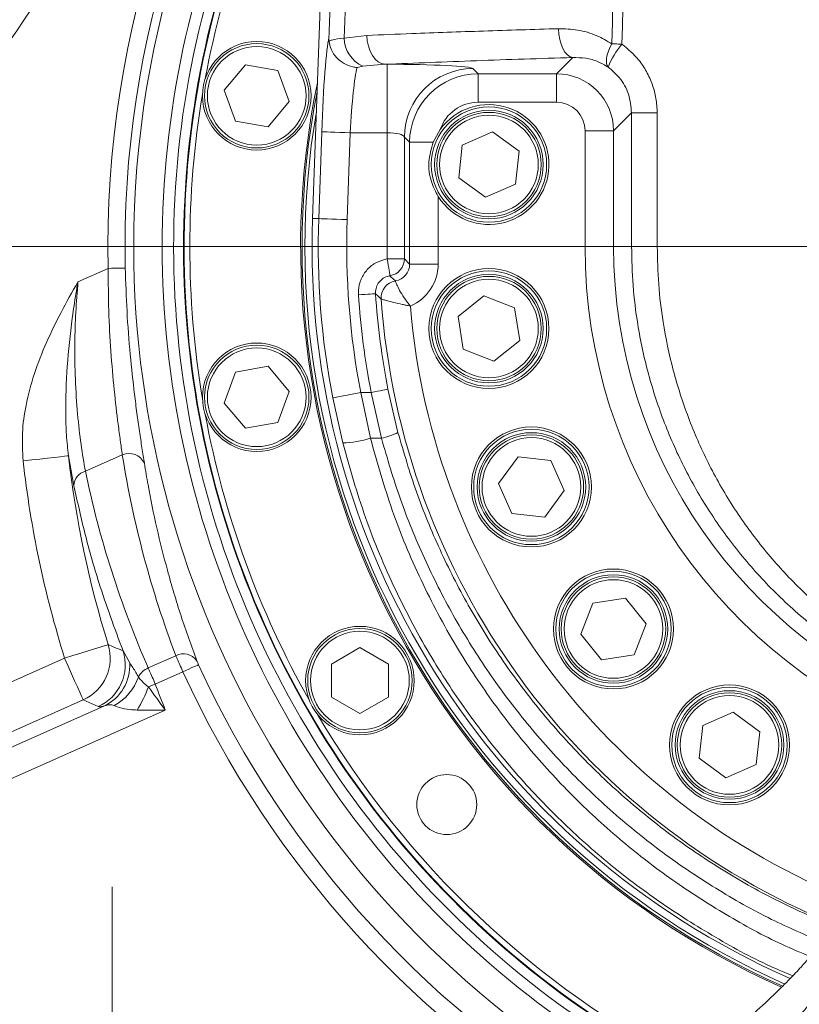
# Model space of a CAD drawing. Header units: millimetres. Extents: x 0 to 8410, y 0 to 5940.
# Tile 26 of 256: x 1250 to 1386, y 1745 to 1918. Entities that reach past the tile are written whole.
import ezdxf

# ---------------------------------------------------------------- set-up
doc = ezdxf.new("R2010")
doc.units = ezdxf.units.MM
doc.header["$LTSCALE"] = 10
doc.linetypes.add('CENTERX2', pattern=[20.32, 12.7, -2.54, 2.54, -2.54])
doc.styles.add('SLDTEXTSTYLE0', font='TXT', dxfattribs={"width": 0.605})
doc.dimstyles.new('SLDDIMSTYLE0', dxfattribs={"dimtxt": 50, "dimasz": 50, "dimexe": 0, "dimexo": 0.0625, "dimgap": 12.5, "dimtad": 1, "dimtoh": 1, "dimdec": 1, "dimrnd": 1e-09, "dimzin": 12, "dimdsep": 46, "dimtxsty": 'SLDTEXTSTYLE0', "dimsah": 1, "dimcen": 0.09, "dimadec": 0, "dimazin": 0, "dimtfac": 1, "dimtofl": 0, "dimtmove": 0, "dimatfit": 3, "dimfxl": 1, "dimfrac": 2, "dimtolj": 1, "dimtzin": 12, "dimarcsym": 0})

# ---------------------------------------------------------------- blocks, each defined once
blk = doc.blocks.new('*D2')
at = {"color": 7, "linetype": 'Continuous', "lineweight": 0}
for p, q in [((1441.19, 1878.04), (1441.19, 1213.4)), ((1266.19, 1248.39), (1266.19, 1213.4)), ((1441.19, 1228.4), (1266.19, 1228.4))]:
    blk.add_line(p, q, dxfattribs=at)
for points in [[(1266.19, 1228.4), (1316.19, 1220.9), (1316.19, 1235.9)], [(1441.19, 1228.4), (1391.19, 1235.9), (1391.19, 1220.9)]]:
    blk.add_solid(points, dxfattribs=at)
at = {"color": 7, "linetype": 'Continuous', "lineweight": 0, "insert": (1296.4, 1292.85), "char_height": 50, "attachment_point": 1, "style": 'SLDTEXTSTYLE0'}
blk.add_mtext('175', dxfattribs=at)
blk = doc.blocks.new('*D7')
at = {"color": 7, "linetype": 'Continuous', "lineweight": 0}
for p, q in [((1441.19, 2973.04), (715.54, 2973.04)), ((730.54, 2973.04), (730.54, 1878.04)), ((1441.19, 1878.04), (715.54, 1878.04))]:
    blk.add_line(p, q, dxfattribs=at)
for points in [[(730.54, 2973.04), (723.04, 2923.04), (738.04, 2923.04)], [(730.54, 1878.04), (738.04, 1928.04), (723.04, 1928.04)]]:
    blk.add_solid(points, dxfattribs=at)
at = {"color": 7, "linetype": 'Continuous', "lineweight": 0, "insert": (666.09, 2349.16), "char_height": 50, "attachment_point": 1, "rotation": 90, "style": 'SLDTEXTSTYLE0'}
blk.add_mtext('1095', dxfattribs=at)
blk = doc.blocks.new('*D8')
at = {"color": 7, "linetype": 'Continuous', "lineweight": 0}
for p, q in [((1441.19, 1878.04), (715.54, 1878.04)), ((730.54, 1878.04), (730.54, 1383.04)), ((1102.29, 1383.04), (715.54, 1383.04))]:
    blk.add_line(p, q, dxfattribs=at)
for points in [[(730.54, 1878.04), (723.04, 1828.04), (738.04, 1828.04)], [(730.54, 1383.04), (738.04, 1433.04), (723.04, 1433.04)]]:
    blk.add_solid(points, dxfattribs=at)
at = {"color": 7, "linetype": 'Continuous', "lineweight": 0, "insert": (666.09, 1573.26), "char_height": 50, "attachment_point": 1, "rotation": 90, "style": 'SLDTEXTSTYLE0'}
blk.add_mtext('495', dxfattribs=at)
blk = doc.blocks.new('*D9')
at = {"color": 7, "linetype": 'Continuous', "lineweight": 0}
for p, q in [((1441.19, 3305.04), (615.54, 3305.04)), ((630.54, 3305.04), (630.54, 1383.04)), ((1102.29, 1383.04), (615.54, 1383.04))]:
    blk.add_line(p, q, dxfattribs=at)
for points in [[(630.54, 3305.04), (623.04, 3255.04), (638.04, 3255.04)], [(630.54, 1383.04), (638.04, 1433.04), (623.04, 1433.04)]]:
    blk.add_solid(points, dxfattribs=at)
at = {"color": 7, "linetype": 'Continuous', "lineweight": 0, "insert": (566.09, 2267.66), "char_height": 50, "attachment_point": 1, "rotation": 90, "style": 'SLDTEXTSTYLE0'}
blk.add_mtext('1922', dxfattribs=at)

msp = doc.modelspace()

# ---------------------------------------------------------------- linework, layer by layer
at = {"color": 7, "linetype": 'Continuous', "lineweight": 0}
for p, q in [((1311.658643, 2178.044781), (1301.277347, 1882.96713)), ((1304.124329, 1914.614961), (1304.140799, 1914.047942)), ((1285.814216, 1905.441866), (1289.525352, 1909.86459)), ((1289.525352, 1909.86459), (1295.211144, 1908.86204)), ((1295.211144, 1908.86204), (1297.185797, 1903.436706)), ((1287.788872, 1900.016532), (1285.814216, 1905.441866)), ((1297.185797, 1903.436706), (1293.474661, 1899.013981)), ((1293.474661, 1899.013981), (1287.788872, 1900.016532)), ((1323.608894, 1898.535297), (1322.385765, 1896.30954)), ((1327.474918, 1895.815298), (1332.75884, 1898.142025)), ((1332.75884, 1898.142025), (1337.415773, 1894.729361)), ((1326.847926, 1890.075967), (1327.474918, 1895.815298)), ((1337.415773, 1894.729361), (1336.788785, 1888.98997)), ((1331.504855, 1886.663303), (1326.847926, 1890.075967)), ((1336.788785, 1888.98997), (1331.504855, 1886.663303)), ((1326.750334, 1865.777955), (1331.252027, 1869.392947)), ((1331.252027, 1869.392947), (1336.633537, 1867.301867)), ((1336.633537, 1867.301867), (1337.513368, 1861.595795)), ((1327.630162, 1860.071883), (1326.750334, 1865.777955)), ((1337.513368, 1861.595795), (1333.011676, 1857.980803)), ((1333.011676, 1857.980803), (1327.630162, 1860.071883)), ((1287.788872, 1856.073007), (1293.474661, 1857.075557)), ((1293.474661, 1857.075557), (1297.185797, 1852.652803)), ((1285.814216, 1850.647673), (1287.788872, 1856.073007)), ((1297.185797, 1852.652803), (1295.211144, 1847.227469)), ((1289.525352, 1846.224919), (1285.814216, 1850.647673)), ((1295.211144, 1847.227469), (1289.525352, 1846.224919)), ((1333.824683, 1836.576566), (1337.237347, 1841.233507)), ((1337.237347, 1841.233507), (1342.976708, 1840.606526)), ((1342.976708, 1840.606526), (1345.30339, 1835.322604)), ((1336.151365, 1831.292644), (1333.824683, 1836.576566)), ((1345.30339, 1835.322604), (1341.890726, 1830.665663)), ((1341.890726, 1830.665663), (1336.151365, 1831.292644)), ((1348.215844, 1810.201183), (1350.306932, 1815.582708)), ((1350.306932, 1815.582708), (1356.013004, 1816.462532)), ((1356.013004, 1816.462532), (1359.627988, 1811.960832)), ((1359.627988, 1811.960832), (1357.536908, 1806.579307)), ((1351.830836, 1805.699483), (1348.215844, 1810.201183)), ((1304.554924, 1804.931507), (1309.554923, 1807.818279)), ((1309.554923, 1807.818279), (1314.554926, 1804.931507)), ((1357.536908, 1806.579307), (1351.830836, 1805.699483)), ((1304.554924, 1799.158022), (1304.554924, 1804.931507)), ((1314.554926, 1804.931507), (1314.554926, 1799.158022)), ((1309.554923, 1796.27125), (1304.554924, 1799.158022)), ((1314.554926, 1799.158022), (1309.554923, 1796.27125)), ((1369.570095, 1794.188574), (1374.854024, 1796.515241)), ((1374.854024, 1796.515241), (1379.51095, 1793.102578)), ((1368.943106, 1788.449213), (1369.570095, 1794.188574)), ((1379.51095, 1793.102578), (1378.883961, 1787.363217)), ((1373.60004, 1785.036549), (1368.943106, 1788.449213)), ((1378.883961, 1787.363217), (1373.60004, 1785.036549))]:
    msp.add_line(p, q, dxfattribs=at)
at = {"color": 8, "linetype": 'Continuous', "lineweight": 0}
for p, q in [((1306.793827, 1914.528355), (1310.771968, 1915.015146)), ((1343.952816, 1908.293113), (1346.799295, 1911.139593)), ((1310.040176, 1909.606025), (1309.047133, 1909.37458)), ((1313.939001, 1909.950957), (1310.040176, 1909.606025)), ((1313.939001, 1909.950957), (1314.343892, 1909.950957)), ((1314.343892, 1897.967383), (1314.343892, 1909.950957)), ((1329.323333, 1909.205958), (1330.236208, 1908.293113)), ((1330.236208, 1908.293113), (1343.952816, 1908.293113)), ((1330.236208, 1908.293113), (1330.236208, 1903.299913)), ((1343.952816, 1908.293113), (1343.952816, 1903.299913)), ((1343.952816, 1903.299913), (1330.236208, 1903.299913)), ((1357.085343, 1901.453004), (1353.939112, 1898.306772)), ((1357.087638, 1878.044769), (1357.085343, 1901.453004)), ((1302.338559, 1882.929817), (1302.873783, 1898.142919)), ((1348.945964, 1878.044769), (1348.945964, 1898.306772)), ((1353.939112, 1898.306772), (1348.945964, 1898.306772)), ((1353.939112, 1898.306772), (1353.939112, 1878.044769)), ((1307.863843, 1897.967383), (1307.328623, 1882.754252)), ((1314.343892, 1897.967383), (1307.863843, 1897.967383)), ((1314.343892, 1875.891671), (1314.343892, 1897.967383)), ((1317.339782, 1897.222385), (1317.339782, 1875.891671)), ((1318.252656, 1896.30954), (1317.339782, 1897.222385)), ((1318.252656, 1874.978796), (1318.252656, 1896.30954)), ((1318.252656, 1896.30954), (1322.385765, 1896.30954)), ((1323.245805, 1886.809036), (1323.245805, 1874.978796)), ((1302.338559, 1882.929817), (1301.277347, 1882.96713)), ((1353.939112, 1878.044769), (1348.945964, 1878.044769)), ((1357.087638, 1878.044769), (1353.939112, 1878.044769)), ((1361.583236, 1878.044769), (1419.269193, 1878.044769)), ((1317.339782, 1875.891671), (1314.343892, 1875.891671)), ((1317.339782, 1875.891671), (1318.252656, 1874.978796)), ((1260.218779, 1871.869222), (1265.503734, 1874.222234)), ((1318.252656, 1874.978796), (1323.245805, 1874.978796)), ((1315.759737, 1872.023866), (1315.760635, 1872.023031)), ((1313.274316, 1868.856058), (1313.272007, 1868.856803)), ((1306.55951, 1843.655035), (1304.805547, 1851.533041)), ((1309.706949, 1852.485821), (1311.397325, 1844.49105)), ((1309.706949, 1852.485821), (1311.528776, 1852.485821)), ((1313.318264, 1844.49105), (1311.528776, 1852.485821)), ((1314.468104, 1853.065238), (1316.217381, 1845.486209)), ((1313.318264, 1844.49105), (1311.397325, 1844.49105)), ((1259.506491, 1836.149708), (1258.561634, 1841.397569)), ((1267.974206, 1841.555819), (1261.531229, 1838.687226)), ((1268.10195, 1807.246819), (1269.267418, 1805.143938)), ((1207.632478, 1783.59218), (1257.882674, 1805.964992)), ((1272.521963, 1804.262027), (1277.338538, 1806.406513)), ((1278.581711, 1803.583369), (1273.747381, 1801.430986)), ((1261.132108, 1798.666641), (1210.881911, 1776.293829)), ((1263.749785, 1797.490731), (1261.132108, 1798.666641)), ((1224.456798, 1779.631123), (1264.84564, 1797.613397)), ((1275.502876, 1796.892628), (1226.487692, 1775.069669))]:
    msp.add_line(p, q, dxfattribs=at)
at = {"color": 7, "linetype": 'CENTERX2', "lineweight": 0}
msp.add_line((1266.190786, 1248.38779), (1266.190786, 1765.919538), dxfattribs=at)
at = {"color": 8, "linetype": 'Continuous', "lineweight": 0, "flags": 128}
for points in [[(1346.799295, 1911.139593), (1346.322331, 1911.274657), (1345.862914, 1911.588416), (1345.437933, 1912.069306), (1345.063019, 1912.699625), (1344.751965, 1913.456187), (1344.516206, 1914.311216), (1344.364408, 1915.23324), (1344.302159, 1916.188345)], [(1313.939001, 1909.950957), (1313.331149, 1910.082564), (1312.745884, 1910.394773), (1312.204953, 1910.876081), (1311.728451, 1911.508546), (1311.334088, 1912.268624), (1311.036516, 1913.128123), (1310.846794, 1914.055154), (1310.771968, 1915.015146)], [(1353.642318, 1913.531289), (1353.312213, 1912.874088), (1353.044856, 1912.231252), (1352.846611, 1911.618158), (1352.722194, 1911.049292), (1352.674555, 1910.538241), (1352.704827, 1910.097108), (1352.812294, 1909.73644), (1352.994401, 1909.464762)], [(1353.642318, 1913.531289), (1353.850361, 1913.52652), (1354.062926, 1913.521633), (1354.279559, 1913.516626), (1354.499783, 1913.51156), (1354.723129, 1913.506434), (1354.949113, 1913.501248), (1355.177265, 1913.496003), (1355.40707, 1913.490758)], [(1361.575778, 1901.462302), (1360.706676, 1901.461944), (1359.880533, 1901.461229), (1359.123248, 1901.460335), (1358.458523, 1901.459143), (1357.907187, 1901.457772), (1357.486512, 1901.456282), (1357.209679, 1901.454672), (1357.085343, 1901.453004)], [(1361.575778, 1901.462302), (1361.578967, 1891.462371), (1361.583229, 1878.044769)], [(1307.863843, 1897.967383), (1306.921091, 1898.000524), (1306.012202, 1898.032531), (1305.169817, 1898.062155), (1304.424196, 1898.088381), (1303.802121, 1898.110256), (1303.325936, 1898.127064), (1303.01274, 1898.138032), (1302.873783, 1898.142919)], [(1307.328623, 1882.754252), (1306.385871, 1882.787422), (1305.476978, 1882.819399), (1304.634597, 1882.849023), (1303.888976, 1882.875249), (1303.266901, 1882.897154), (1302.790712, 1882.913903), (1302.477516, 1882.924929), (1302.338559, 1882.929817)], [(1314.81263, 1872.933939), (1314.799018, 1873.01983), (1314.769219, 1873.207852), (1314.724296, 1873.491332), (1314.665843, 1873.860166), (1314.595941, 1874.30124), (1314.517077, 1874.798879), (1314.432051, 1875.335381), (1314.343892, 1875.891671)], [(1268.498914, 1874.287412), (1268.415509, 1874.285594), (1268.227519, 1874.281511), (1267.941697, 1874.275282), (1267.56831, 1874.267176), (1267.120767, 1874.257431), (1266.615144, 1874.246434), (1266.069601, 1874.234542), (1265.503734, 1874.222234)], [(1314.81263, 1872.933939), (1314.983867, 1872.769073), (1315.759737, 1872.023866)], [(1312.294137, 1869.782254), (1312.21088, 1869.77692), (1312.023233, 1869.76488), (1311.737928, 1869.746611), (1311.365217, 1869.722709), (1310.918484, 1869.694069), (1310.413778, 1869.661704), (1309.869226, 1869.626805), (1309.304383, 1869.590596)], [(1309.706949, 1852.485821), (1308.780949, 1852.305815), (1307.888206, 1852.132276), (1307.060789, 1851.971433), (1306.328416, 1851.829067), (1305.717394, 1851.710305), (1305.249665, 1851.619378), (1304.942034, 1851.559594), (1304.805547, 1851.533041)], [(1314.468104, 1853.065238), (1314.386252, 1853.049085), (1314.201768, 1853.012726), (1313.921276, 1852.957443), (1313.554853, 1852.885202), (1313.115656, 1852.798626), (1312.619459, 1852.700815), (1312.08409, 1852.595285), (1311.528776, 1852.485821)], [(1258.561634, 1841.397569), (1258.340562, 1841.372714), (1257.842279, 1841.316655), (1257.084684, 1841.231451), (1256.094988, 1841.120139), (1254.908739, 1840.986714), (1253.568543, 1840.835944), (1252.122538, 1840.673313), (1250.622661, 1840.504602)], [(1265.50933, 1808.343813), (1265.296955, 1808.277592), (1264.818275, 1808.128283), (1264.090484, 1807.901278), (1263.139722, 1807.604715), (1262.00014, 1807.249263), (1260.712667, 1806.847707), (1259.323547, 1806.414411), (1257.882674, 1805.964992)], [(1261.132108, 1798.666641), (1261.041623, 1798.869893), (1260.837675, 1799.327955), (1260.527591, 1800.024405), (1260.122506, 1800.93424), (1259.636973, 1802.024767), (1259.088429, 1803.256825), (1258.496576, 1804.586157), (1257.882674, 1805.964992)], [(1278.581711, 1803.583369), (1279.096324, 1803.819016), (1279.592452, 1804.046199), (1280.052278, 1804.256752), (1280.459284, 1804.443136), (1280.798851, 1804.598615), (1281.058784, 1804.717645), (1281.229747, 1804.795936), (1281.305598, 1804.830685)], [(1273.747381, 1801.430986), (1273.591168, 1801.37308), (1273.435437, 1801.315353), (1273.28067, 1801.257983), (1273.127342, 1801.20115), (1272.975929, 1801.145032), (1272.826896, 1801.089809), (1272.680704, 1801.035628), (1272.537804, 1800.982639)]]:
    msp.add_lwpolyline(points, dxfattribs=at)
at = {"color": 7, "linetype": 'Continuous', "lineweight": 0}
for centre, radius in [((1291.500007, 1904.439288), 9.5), ((1291.500007, 1904.439288), 9.135), ((1332.131851, 1892.402646), 9.5), ((1332.131851, 1892.402646), 9.135), ((1332.131851, 1863.686883), 10.5), ((1332.131851, 1863.686883), 9.5), ((1332.131851, 1863.686883), 9.135), ((1291.500007, 1851.650242), 9.5), ((1291.500007, 1851.650242), 9.135), ((1339.564037, 1835.949587), 10.5), ((1339.564037, 1835.949587), 9.5), ((1339.564037, 1835.949587), 9.135), ((1353.921918, 1811.081007), 10.5), ((1353.921918, 1811.081007), 9.5), ((1353.921918, 1811.081007), 9.135), ((1309.554924, 1802.044765), 9.5), ((1309.554924, 1802.044765), 9.135), ((1374.227029, 1790.775897), 10.5), ((1374.227029, 1790.775897), 9.5), ((1374.227029, 1790.775897), 9.135), ((1324.75203, 1780.341048), 5.25)]:
    msp.add_circle(centre, radius, dxfattribs=at)
at = {"color": 8, "linetype": 'Continuous', "lineweight": 0}
for centre, radius in [((1291.500007, 1904.439288), 8.635), ((1332.131851, 1892.402646), 10.1), ((1332.131851, 1892.402646), 8.635), ((1332.131851, 1863.686883), 10.1), ((1332.131851, 1863.686883), 8.635), ((1291.500007, 1851.650242), 8.635), ((1339.564037, 1835.949587), 10.1), ((1339.564037, 1835.949587), 8.635), ((1353.921918, 1811.081007), 10.1), ((1353.921918, 1811.081007), 8.635), ((1309.554924, 1802.044765), 8.635), ((1374.227029, 1790.775897), 10.1), ((1374.227029, 1790.775897), 8.635)]:
    msp.add_circle(centre, radius, dxfattribs=at)
for centre, radius, start, end in [((2320.268798, 1188.096869), 1297.659625, 141.873262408, 148.154174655), ((1441.190786, 1878.044765), 175.728631, 140.79957814, 181.2464198), ((2320.268798, 1188.096869), 1294.663737, 141.873262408, 148.154174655), ((1441.190786, 1878.044765), 172.732742, 142.1299508, 181.2464198), ((1441.190786, 1878.044765), 171.217178, 142.83779709, 180), ((1441.190786, 1878.044765), 166.22403, 145.36215793, 241.92863538), ((1312.413002, 1914.70261), 5.621876, 181.77622039, 245.03464154), ((1367.367749, 1903.587128), 15.528674, 140.37471039, 157.75907682), ((1329.361547, 1897.184193), 12.021827, 90.1821312, 179.81797567), ((1441.190786, 1878.044765), 138.93813, 177.98507557, 191.00044803), ((1441.190786, 1878.044765), 133.944983, 177.98507557, 191.00044803), ((1441.190786, 1878.044765), 171.217178, 180, 241.17368397), ((1441.190786, 1878.044765), 92.244823, 180, 249.60055515), ((1441.190786, 1878.044765), 87.251675, 180, 249.41422523), ((1314.333899, 1875.901471), 3.005898, 279.16417554, 359.81320409), ((1316.271127, 1869.06158), 3.006104, 99.7946447, 183.90603584), ((1316.274478, 1869.060162), 3.007096, 99.83880588, 183.8919026), ((1441.190786, 1878.044765), 132.157088, 183.66774658, 191.15116287), ((1441.190786, 1878.044765), 129.1612, 183.66774658, 191.15116287), ((1441.190786, 1878.044765), 128.248325, 184.10830365, 247.85789571), ((1441.190786, 1878.044765), 123.255177, 184.85034439, 248.39392067), ((1311.105353, 1855.658209), 11.384305, 281.20865596, 296.68221829), ((1305.940455, 1861.652996), 18.008604, 271.96996087, 287.63875723), ((1435.168902, 1861.26228), 177.720943, 186.41762809, 197.32320425), ((1269.164165, 1838.859931), 2.946832, 24.8292886, 113.81657305), ((1435.168902, 1861.26228), 185.709979, 186.41762809, 197.32320425), ((1262.160042, 1836.108934), 2.653864, 103.70615867, 179.11968869), ((1257.85217, 1805.978786), 8.014078, 294.15911006, 17.16407609), ((1260.469569, 1804.802815), 8.014137, 294.16109963, 17.75585284), ((1278.682052, 1803.912448), 2.832912, 34.78294014, 118.31065051), ((1261.454656, 1804.667971), 7.827246, 295.67260598, 3.48624508), ((1273.859974, 1801.086743), 3.445679, 112.8497414, 152.60861434), ((1441.190786, 1878.044765), 178.846894, 204.60383144, 240.0554741), ((1441.190786, 1878.044765), 175.851005, 204.60383144, 240.47107123), ((1262.227458, 1805.678905), 9.08518, 298.36149082, 340.67234262), ((1249.112585, 1809.530726), 24.936132, 329.52750816, 339.95249118), ((1435.168902, 1861.26228), 172.153106, 200.33735296, 201.956919)]:
    msp.add_arc(centre, radius, start, end, dxfattribs=at)
at = {"color": 7, "linetype": 'Continuous', "lineweight": 0}
for centre, radius, start, end in [((1441.190786, 1878.044765), 164.232051, 146.46448795, 242.27166827), ((1441.190786, 1878.044765), 162.5, 147.47483816, 242.56299539), ((1441.190786, 1878.044765), 162.4, 147.53476154, 242.57379612), ((1441.190786, 1878.044765), 161.4, 150.50289969, 169.49710031), ((1441.190786, 1878.044765), 142, 168.35744288, 245.96344109), ((1441.190786, 1878.044765), 141.75, 168.97262407, 245.99959955), ((1441.190786, 1878.044765), 161.4, 170.50289969, 189.49710031), ((1441.190786, 1878.044765), 141.25, 170.3569259, 246.08409529), ((1332.131851, 1892.402646), 10.5, 212.18955671, 144.26336985), ((1441.190786, 1878.044765), 140, 177.98507557, 246.27302883), ((1441.190786, 1878.044765), 161.4, 190.50289969, 209.49710031), ((1441.190786, 1878.044765), 161.4, 210.50289969, 242.73956026)]:
    msp.add_arc(centre, radius, start, end, dxfattribs=at)
at = {"color": 8, "linetype": 'Continuous', "lineweight": 0}
for centre, major_axis, ratio, start_param, end_param in [((1303.765266, 1898.142942), (0.599733, 16.999971), 0.0523751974, 0.2517229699, 1.5726440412), ((1308.755327, 1897.967384), (0.601393, 11.999917), 0.0741051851, 0.3193484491, 1.5745101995), ((1314.343892, 1909.164822), (15, 0), 0.0524077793, 0.0523598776, 1.5707963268), ((1330.25541, 1896.290335), (8.489187, -8.489187), 0.9995399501, 2.3575640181, 3.9256212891), ((1343.939101, 1898.29308), (7.071094, 7.071094), 0.9999962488, 5.4991566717, 7.0672139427), ((1330.25541, 1896.290335), (4.963324, -4.963324), 0.9972646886, 2.3575640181, 3.6023493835), ((1343.939101, 1898.29308), (3.545231, 3.545231), 0.9972646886, 5.4991566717, 7.0672139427), ((1314.343892, 1897.181268), (3, 0), 0.2620388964, 0.0523598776, 1.5707963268), ((1315.234824, 1875.000726), (2.146507, -2.146507), 0.9882662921, 5.667012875, 7.0672139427), ((1315.234824, 1875.000726), (5.67237, -5.67237), 0.9972646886, 5.8994750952, 7.0672139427), ((1444.88426, 1869.749086), (-73.001302, 163.963609), 0.9979828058, 1.3104560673, 1.5134848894), ((1429.783525, 1873.358037), (-70.006989, 157.238271), 0.9979828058, 1.3555589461, 1.5659061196)]:
    msp.add_ellipse(centre, major_axis=major_axis, ratio=ratio, start_param=start_param, end_param=end_param, dxfattribs=at)
for points, knots in [([(1343.352768, 2893.044874), (1343.111452, 2886.38293), (1341.904864, 2853.073122), (1340.208783, 2806.438414), (1338.293169, 2753.133994), (1336.865964, 2713.153583), (1335.419325, 2673.17616), (1333.037035, 2610.151455), (1327.496898, 2466.989894), (1321.760948, 2318.438088), (1316.758659, 2187.506419), (1314.676267, 2131.370289), (1312.621879, 2075.220041), (1310.586368, 2019.062379), (1308.645665, 1965.497703), (1307.379716, 1930.654164), (1306.793827, 1914.528355)], [0, 0, 0, 0, 0.0204112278, 0.1020564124, 0.1428858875, 0.1837195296, 0.2245443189, 0.2653619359, 0.3769563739, 0.6638517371, 0.721191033, 0.7785340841, 0.8358858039, 0.8932416, 0.9505915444, 1, 1, 1, 1]), ([(1353.642318, 1913.531289), (1355.494205, 1994.406041), (1357.686368, 2090.141176), (1360.210405, 2200.739412), (1361.220205, 2245.303613), (1362.227647, 2289.852707), (1363.230969, 2334.394589), (1364.911619, 2408.170989), (1367.097755, 2511.208718), (1369.304921, 2605.614553), (1370.688627, 2662.268537), (1371.095771, 2681.106428), (1371.376991, 2693.66464), (1371.517602, 2699.943826)], [0, 0, 0, 0, 0.3083766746, 0.3650395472, 0.4217074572, 0.478387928, 0.5350732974, 0.5917508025, 0.7599649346, 0.9281787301, 0.9521149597, 0.9760571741, 1, 1, 1, 1]), ([(1373.313028, 2693.329618), (1373.189323, 2687.777556), (1372.941915, 2676.673556), (1372.583854, 2660.016904), (1371.222434, 2604.819118), (1368.985277, 2511.1402), (1366.694581, 2405.340859), (1364.848443, 2326.022612), (1363.630824, 2273.160176), (1362.411682, 2220.287928), (1361.196556, 2167.402547), (1358.860487, 2065.131675), (1356.933, 1980.494957), (1355.40707, 1913.490758)], [0, 0, 0, 0, 0.02134901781, 0.04269755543, 0.06404119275, 0.23367261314, 0.40330442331, 0.47111657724, 0.53893499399, 0.60674912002, 0.67455388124, 0.74235464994, 1, 1, 1, 1]), ([(1310.771968, 1915.015146), (1313.377492, 1915.120656), (1319.986642, 1915.388289), (1331.095991, 1915.786933), (1339.894551, 1916.054372), (1344.302159, 1916.188345)], [0, 0, 0, 0, 0.24515743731, 0.62186431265, 1, 1, 1, 1]), ([(1344.302159, 1916.188345), (1345.415862, 1916.153621), (1347.683308, 1916.082925), (1350.875921, 1915.16251), (1352.779638, 1914.039973), (1353.642318, 1913.531289)], [0, 0, 0, 0, 0.3454923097, 0.7034059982, 1, 1, 1, 1]), ([(1304.140799, 1914.047942), (1304.301764, 1914.102933), (1304.94667, 1914.323256), (1306.001944, 1914.440428), (1306.793827, 1914.528355)], [0, 0, 0, 0, 0.249595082, 1, 1, 1, 1]), ([(1355.40707, 1913.490758), (1356.438881, 1912.620165), (1358.100332, 1911.218311), (1359.768287, 1908.684641), (1360.793176, 1906.414484), (1361.450737, 1903.973716), (1361.533698, 1902.307467), (1361.575778, 1901.462302)], [0, 0, 0, 0, 0.28779938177, 0.46342268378, 0.6441607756, 0.81950911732, 1, 1, 1, 1]), ([(1346.799295, 1911.139593), (1343.941607, 1911.05097), (1338.226234, 1910.873725), (1329.909605, 1910.584156), (1321.773514, 1910.278773), (1316.550505, 1910.060229), (1313.939001, 1909.950957)], [0, 0, 0, 0, 0.2491689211, 0.4983376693, 0.7491688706, 1, 1, 1, 1]), ([(1352.994401, 1909.464762), (1352.420088, 1909.796416), (1351.154211, 1910.527434), (1349.043192, 1911.104063), (1347.55487, 1911.127629), (1346.799295, 1911.139593)], [0, 0, 0, 0, 0.290205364, 0.6396591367, 1, 1, 1, 1]), ([(1357.085343, 1901.453004), (1356.976085, 1902.561366), (1356.757536, 1904.77842), (1355.192153, 1907.591086), (1353.674417, 1908.885019), (1352.994401, 1909.464762)], [0, 0, 0, 0, 0.3555831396, 0.7112712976, 1, 1, 1, 1]), ([(1361.583236, 1878.044769), (1361.000534, 1878.044769), (1359.83513, 1878.044769), (1358.394272, 1878.044769), (1357.363539, 1878.044769), (1357.179605, 1878.044769), (1357.087638, 1878.044769)], [0, 0, 0, 0, 0.2500002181, 0.4999999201, 0.7500006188, 1, 1, 1, 1]), ([(1411.245886, 1798.819468), (1409.595248, 1799.434342), (1404.919269, 1801.176179), (1397.737041, 1805.160566), (1389.791653, 1810.592029), (1382.668516, 1816.812224), (1376.396753, 1823.658737), (1370.97881, 1831.013938), (1366.399643, 1838.852737), (1362.716069, 1847.093528), (1359.916246, 1855.619677), (1358.177619, 1863.711957), (1357.246368, 1871.212944), (1357.140548, 1875.767497), (1357.087638, 1878.044769)], [0, 0, 0, 0, 0.0516295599, 0.1462578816, 0.2412076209, 0.3358609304, 0.4256252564, 0.5156417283, 0.6053939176, 0.6926919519, 0.7802403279, 0.8675192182, 0.9337597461, 1, 1, 1, 1]), ([(1361.583236, 1878.044769), (1361.633223, 1875.838787), (1361.733198, 1871.426807), (1362.613237, 1864.163284), (1364.255144, 1856.327481), (1366.900965, 1848.06789), (1370.382238, 1840.087637), (1374.709446, 1832.495662), (1379.831868, 1825.368509), (1385.762332, 1818.737652), (1392.497207, 1812.708337), (1400.021105, 1807.451908), (1406.44861, 1803.760594), (1410.49461, 1802.203518), (1411.664102, 1801.753447)], [0, 0, 0, 0, 0.06753287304, 0.13506622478, 0.2239257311, 0.31305192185, 0.40192830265, 0.49291558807, 0.58416408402, 0.67515782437, 0.77044457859, 0.86602740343, 0.96127535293, 1, 1, 1, 1]), ([(1309.304383, 1869.590596), (1309.298021, 1869.847948), (1309.275094, 1870.775387), (1309.666973, 1872.365611), (1310.768245, 1874.078766), (1312.378899, 1875.379408), (1313.688905, 1875.72092), (1314.343892, 1875.891671)], [0, 0, 0, 0, 0.0875552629, 0.3155290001, 0.5435027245, 0.7717571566, 1, 1, 1, 1]), ([(1267.974206, 1841.555819), (1267.856861, 1842.391134), (1267.621132, 1844.06916), (1267.132951, 1847.763682), (1266.532148, 1852.886832), (1265.94768, 1859.613115), (1265.552646, 1866.819739), (1265.520189, 1871.731871), (1265.503734, 1874.222234)], [0, 0, 0, 0, 0.1018019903, 0.2045054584, 0.4000429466, 0.6019313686, 0.7981863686, 1, 1, 1, 1]), ([(1268.498914, 1874.287412), (1268.580635, 1871.752715), (1268.746418, 1866.610705), (1269.327742, 1859.138452), (1269.965347, 1853.227438), (1270.53075, 1848.843593), (1270.974425, 1845.694181), (1271.420439, 1842.736475), (1271.698806, 1840.979631), (1271.838601, 1840.097353)], [0, 0, 0, 0, 0.1949966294, 0.3955796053, 0.5913936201, 0.6925974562, 0.7938005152, 0.8964477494, 1, 1, 1, 1]), ([(1314.81263, 1872.933939), (1314.486483, 1872.850115), (1313.834105, 1872.682445), (1313.030333, 1872.038666), (1312.48026, 1871.189641), (1312.278951, 1870.391376), (1312.290683, 1869.920781), (1312.294137, 1869.782254)], [0, 0, 0, 0, 0.2269603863, 0.4539780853, 0.6798798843, 0.9057680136, 1, 1, 1, 1]), ([(1250.622661, 1840.504602), (1250.530284, 1842.132055), (1250.345365, 1845.389887), (1251.097704, 1850.553067), (1252.526192, 1855.878739), (1254.658746, 1861.301297), (1257.248253, 1866.615602), (1259.187724, 1870.093065), (1260.21179, 1871.857182), (1260.218779, 1871.869222)], [0, 0, 0, 0, 0.1463610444, 0.2929851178, 0.4670400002, 0.6418088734, 0.8164272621, 0.9987471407, 1, 1, 1, 1]), ([(1260.218779, 1871.869222), (1260.216112, 1871.854201), (1260.204746, 1871.790192), (1260.131774, 1871.377355), (1259.767266, 1869.268512), (1259.025753, 1864.373195), (1258.251927, 1857.027214), (1258.020244, 1850.233494), (1258.148862, 1845.058574), (1258.424055, 1842.617796), (1258.561634, 1841.397569)], [0, 0, 0, 0, 0.0014377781, 0.0061271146, 0.0395124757, 0.2031471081, 0.4729448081, 0.7427172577, 0.8713756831, 1, 1, 1, 1]), ([(1260.218779, 1871.869222), (1260.076463, 1870.077924), (1259.789884, 1866.470838), (1259.627545, 1860.724247), (1259.713493, 1854.695768), (1260.107623, 1848.717184), (1260.735898, 1843.202598), (1261.263507, 1840.207173), (1261.531229, 1838.687226)], [0, 0, 0, 0, 0.1436946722, 0.2893540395, 0.4649988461, 0.6452418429, 0.8199876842, 1, 1, 1, 1]), ([(1315.760635, 1872.023031), (1315.783649, 1871.958781), (1315.828313, 1871.834092), (1316.103216, 1871.159064), (1316.625174, 1870.113977), (1317.437245, 1868.832721), (1318.075416, 1867.994268), (1318.373933, 1867.626871), (1318.376992, 1867.623106)], [0, 0, 0, 0, 0.1843266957, 0.3577196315, 0.588556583, 0.8143088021, 0.9980972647, 1, 1, 1, 1]), ([(1313.272007, 1868.856803), (1313.136275, 1868.984776), (1312.987561, 1869.12499), (1312.661431, 1869.433452), (1312.47133, 1869.613982), (1312.294137, 1869.782254)], [0, 0, 0, 0, 0.4151678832, 0.4548771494, 1, 1, 1, 1]), ([(1318.376992, 1867.623106), (1318.37224, 1867.624059), (1318.134256, 1867.671811), (1317.666732, 1867.76764), (1316.653781, 1867.985578), (1315.371232, 1868.285716), (1314.212181, 1868.589245), (1313.477919, 1868.796332), (1313.343396, 1868.835794), (1313.274316, 1868.856058)], [0, 0, 0, 0, 0.0018826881, 0.0942821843, 0.1851206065, 0.4116920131, 0.6438398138, 0.8171055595, 1, 1, 1, 1]), ([(1316.217381, 1845.486209), (1317.235035, 1842.001271), (1319.273994, 1835.018894), (1323.444028, 1824.921891), (1328.375413, 1815.188828), (1334.116748, 1805.923725), (1340.632032, 1797.189489), (1347.866823, 1789.023549), (1355.75785, 1781.486815), (1364.251469, 1774.633412), (1373.324491, 1768.549351), (1382.772514, 1763.226472), (1389.380967, 1760.377485), (1392.631758, 1758.976028)], [0, 0, 0, 0, 0.0909497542, 0.1822257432, 0.2735039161, 0.3644567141, 0.4553915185, 0.546649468, 0.6379071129, 0.7288409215, 0.8199780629, 0.9114446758, 1, 1, 1, 1]), ([(1385.293323, 1750.361279), (1383.969606, 1750.91472), (1379.091205, 1752.95436), (1371.080274, 1757.384173), (1361.349873, 1763.576823), (1352.170087, 1770.62411), (1343.585534, 1778.442216), (1335.645573, 1786.993523), (1328.440006, 1796.169041), (1321.660025, 1806.454724), (1315.569085, 1817.920162), (1310.265896, 1830.514956), (1307.793983, 1839.278518), (1306.55951, 1843.655035)], [0, 0, 0, 0, 0.0339844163, 0.1252454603, 0.2165101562, 0.3074588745, 0.3995145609, 0.4918927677, 0.5842725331, 0.6763302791, 0.7841347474, 0.8921970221, 1, 1, 1, 1]), ([(1311.397325, 1844.49105), (1312.586464, 1840.256264), (1314.96758, 1831.776587), (1320.077762, 1819.586436), (1325.947576, 1808.489555), (1332.48155, 1798.534245), (1339.425401, 1789.653431), (1347.079939, 1781.374111), (1355.355486, 1773.804604), (1364.205667, 1766.984042), (1373.581938, 1760.981884), (1381.659852, 1756.523393), (1386.731526, 1754.404749), (1388.371412, 1753.719703)], [0, 0, 0, 0, 0.1068880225, 0.2140311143, 0.3209198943, 0.4121096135, 0.5036177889, 0.5951231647, 0.6863093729, 0.7762846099, 0.8665735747, 0.9568576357, 1, 1, 1, 1]), ([(1390.474941, 1756.222442), (1387.49373, 1757.514174), (1381.077927, 1760.294084), (1371.743904, 1765.582452), (1362.45847, 1771.820006), (1353.768138, 1778.85149), (1345.693812, 1786.582891), (1338.292679, 1794.95848), (1331.627359, 1803.916908), (1325.753799, 1813.419981), (1320.708936, 1823.403357), (1316.4439, 1833.758379), (1314.358901, 1840.917754), (1313.318264, 1844.49105)], [0, 0, 0, 0, 0.08007216, 0.1723215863, 0.2642378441, 0.3560042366, 0.4480973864, 0.5401917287, 0.6319597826, 0.7238069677, 0.8159820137, 0.9081552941, 1, 1, 1, 1]), ([(1271.838601, 1840.097353), (1272.049357, 1838.829894), (1273.103449, 1832.490724), (1275.167184, 1823.549625), (1278.179475, 1813.350094), (1280.065394, 1808.136501), (1281.008776, 1805.528537)], [0, 0, 0, 0, 0.1064633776, 0.5324742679, 0.7661323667, 1, 1, 1, 1]), ([(1268.10195, 1807.246819), (1266.635882, 1811.212042), (1264.165805, 1817.892772), (1261.407337, 1827.576294), (1260.14033, 1833.290895), (1259.506491, 1836.149708)], [0, 0, 0, 0, 0.4218721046, 0.7107830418, 1, 1, 1, 1]), ([(1265.50933, 1808.343813), (1265.846439, 1808.200303), (1266.708396, 1807.83336), (1267.574548, 1807.4688), (1268.10195, 1807.246819)], [0, 0, 0, 0, 0.3910975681, 1, 1, 1, 1]), ([(1269.267418, 1805.143938), (1269.632429, 1804.60997), (1270.143431, 1803.862435), (1270.654577, 1802.936515), (1270.800609, 1802.671984)], [0, 0, 0, 0, 0.714304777, 1, 1, 1, 1]), ([(1278.581711, 1803.583369), (1278.399, 1803.992447), (1278.033611, 1804.810525), (1277.608956, 1805.778363), (1277.413207, 1806.233066), (1277.338538, 1806.406513)], [0, 0, 0, 0, 0.3822072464, 0.7643423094, 1, 1, 1, 1]), ([(1281.008776, 1805.528537), (1281.025501, 1805.485229), (1281.06922, 1805.372028), (1281.169573, 1805.132427), (1281.260309, 1804.931149), (1281.305598, 1804.830685)], [0, 0, 0, 0, 0.23684281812, 0.61908528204, 1, 1, 1, 1]), ([(1272.521963, 1804.262027), (1272.597901, 1804.090048), (1272.79772, 1803.637513), (1273.218422, 1802.668128), (1273.57112, 1801.843228), (1273.747381, 1801.430986)], [0, 0, 0, 0, 0.2346851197, 0.6175351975, 1, 1, 1, 1]), ([(1270.800609, 1802.671984), (1270.939555, 1802.494545), (1271.24351, 1802.106384), (1271.861538, 1801.453598), (1272.371413, 1801.098516), (1272.537804, 1800.982639)], [0, 0, 0, 0, 0.3619434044, 0.7917789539, 1, 1, 1, 1]), ([(1272.537804, 1800.982639), (1273.514393, 1799.622068), (1274.495509, 1798.25519), (1275.498249, 1796.898887), (1275.502876, 1796.892628)], [0, 0, 0, 0, 0.9953856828, 1, 1, 1, 1]), ([(1264.84564, 1797.613397), (1264.577869, 1797.553704), (1264.038294, 1797.433417), (1263.846433, 1797.471531), (1263.749785, 1797.490731)], [0, 0, 0, 0, 0.4962637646, 1, 1, 1, 1]), ([(1266.543217, 1797.684238), (1266.409279, 1797.727938), (1265.873928, 1797.902607), (1265.286272, 1797.737326), (1264.84564, 1797.613397)], [0, 0, 0, 0, 0.2501885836, 1, 1, 1, 1]), ([(1270.604357, 1796.884999), (1270.180063, 1796.901895), (1269.072741, 1796.945992), (1267.570034, 1797.265592), (1266.834779, 1797.565364), (1266.543217, 1797.684238)], [0, 0, 0, 0, 0.2726553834, 0.7115753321, 1, 1, 1, 1]), ([(1275.502876, 1796.892628), (1275.495728, 1796.892569), (1274.668758, 1796.88567), (1273.025769, 1796.874168), (1271.409288, 1796.881398), (1270.604357, 1796.884999)], [0, 0, 0, 0, 0.0043583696, 0.5042181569, 1, 1, 1, 1])]:
    msp.add_open_spline(points, degree=3, knots=knots, dxfattribs=at)
at = {"color": 7, "linetype": 'Continuous', "lineweight": 0}
for points, knots in [([(1304.124329, 1914.614961), (1304.272117, 1918.745522), (1305.241976, 1945.852407), (1307.295929, 2003.300308), (1309.570686, 2066.730414), (1311.370414, 2117.301039), (1312.444945, 2147.645281), (1313.181032, 2167.868373), (1313.54906, 2177.979514)], [0, 0, 0, 0, 0.0470510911, 0.3087736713, 0.6543839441, 0.7695926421, 0.8848009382, 1, 1, 1, 1]), ([(1425.192881, 2022.468969), (1425.032247, 2019.781586), (1424.72652, 2014.666845), (1424.331613, 2007.344701), (1424.037654, 2000.747639), (1423.841476, 1994.886628), (1423.725264, 1989.837388), (1423.663757, 1985.657173), (1423.636384, 1982.322078), (1423.627328, 1979.509342), (1423.63279, 1974.428017), (1423.722151, 1966.400376), (1423.98203, 1955.492453), (1424.362648, 1943.950473), (1424.821458, 1932.21601), (1425.332897, 1920.313282), (1425.781476, 1910.030845), (1426.126877, 1901.595316), (1426.369936, 1895.177724), (1426.565932, 1889.447929), (1426.733311, 1883.920524), (1426.8843, 1878.03459), (1427.01435, 1871.383298), (1427.098524, 1864.167003), (1427.10931, 1856.961351), (1427.038894, 1849.979569), (1426.887718, 1843.327468), (1426.652567, 1836.985776), (1426.348229, 1831.157729), (1425.998182, 1825.961762), (1425.574533, 1820.797725), (1425.019895, 1815.165179), (1424.2438, 1808.689333), (1423.249468, 1801.919874), (1422.086297, 1795.386685), (1420.840264, 1789.48701), (1419.522667, 1784.105668), (1418.119797, 1779.086038), (1416.594253, 1774.265244), (1414.589149, 1768.620592), (1411.88959, 1762.017317), (1408.226599, 1754.457577), (1404.468598, 1748.029847), (1401.029635, 1742.978309), (1398.326228, 1739.393133), (1395.650821, 1736.140366), (1392.461216, 1732.567316), (1388.836477, 1728.892649), (1385.154833, 1725.50899), (1381.826865, 1722.638828), (1378.42428, 1719.842045), (1374.444472, 1716.709091), (1369.809186, 1713.185073), (1364.446211, 1709.195843), (1358.595021, 1704.859338), (1352.304696, 1700.10009), (1345.695427, 1694.867189), (1338.652303, 1688.838312), (1331.915963, 1682.390073), (1325.645307, 1675.516983), (1320.575685, 1669.110166), (1317.606535, 1664.718508), (1316.355131, 1662.867561)], [0, 0, 0, 0, 0.0199890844, 0.038044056, 0.0542465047, 0.0685825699, 0.0809429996, 0.091012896, 0.0989179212, 0.105085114, 0.1113220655, 0.1355500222, 0.162756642, 0.1894214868, 0.2180098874, 0.2464356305, 0.2741975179, 0.2912104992, 0.3065021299, 0.3199125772, 0.3320502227, 0.3459318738, 0.3619329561, 0.3795895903, 0.3975944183, 0.4136222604, 0.4297897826, 0.4455490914, 0.4594816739, 0.4720801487, 0.4833883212, 0.4972215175, 0.5134242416, 0.5312148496, 0.5476330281, 0.5625446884, 0.5760620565, 0.5890121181, 0.6017063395, 0.614316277, 0.6346382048, 0.6567396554, 0.6800773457, 0.6936914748, 0.7056201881, 0.7160761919, 0.7275137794, 0.7440143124, 0.7573828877, 0.7674401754, 0.7788128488, 0.7920066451, 0.8070772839, 0.8242185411, 0.8440042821, 0.8636904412, 0.8855440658, 0.9096089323, 0.9359673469, 0.958390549, 0.9824629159, 1, 1, 1, 1]), ([(1329.191904, 1653.878108), (1330.40011, 1655.68528), (1333.107222, 1659.734438), (1337.664093, 1665.486937), (1342.672889, 1670.937063), (1347.512449, 1675.610159), (1352.232757, 1679.778196), (1356.726271, 1683.476391), (1360.884451, 1686.729024), (1364.437013, 1689.423469), (1367.529428, 1691.728984), (1371.342045, 1694.546515), (1376.184657, 1698.10931), (1381.541934, 1702.121594), (1386.453127, 1705.940947), (1390.888356, 1709.55391), (1395.373302, 1713.442833), (1399.783311, 1717.585647), (1403.653545, 1721.579011), (1406.847074, 1725.161226), (1409.500777, 1728.345875), (1412.133815, 1731.719486), (1414.981781, 1735.654151), (1418.257171, 1740.607355), (1421.64749, 1746.360109), (1424.895567, 1752.659974), (1427.794592, 1759.093612), (1430.339207, 1765.604274), (1432.605201, 1772.33089), (1434.605927, 1779.267575), (1436.442038, 1786.807252), (1438.138417, 1795.210643), (1439.401591, 1803.040261), (1440.316064, 1809.970373), (1440.921351, 1815.379528), (1441.387258, 1820.310295), (1441.720764, 1824.44729), (1441.951108, 1827.741346), (1442.114037, 1830.367215), (1442.266976, 1833.097393), (1442.432153, 1836.48505), (1442.605845, 1840.898564), (1442.756793, 1846.10663), (1442.856482, 1851.622007), (1442.903505, 1857.331165), (1442.900606, 1863.128596), (1442.844249, 1869.396993), (1442.729592, 1876.071485), (1442.578972, 1882.219142), (1442.427159, 1887.363721), (1442.3056, 1891.094893), (1442.205126, 1893.994128), (1442.116536, 1896.451501), (1441.984838, 1899.987585), (1441.781647, 1905.175574), (1441.485801, 1912.337605), (1441.129888, 1920.678674), (1440.721379, 1930.208176), (1440.282933, 1940.880244), (1439.951329, 1950.107473), (1439.739489, 1957.315302), (1439.624814, 1961.935636), (1439.544364, 1965.908856), (1439.49188, 1969.207246), (1439.460035, 1971.849837), (1439.441755, 1973.933248), (1439.429575, 1975.935935), (1439.422131, 1978.445329), (1439.429138, 1981.941687), (1439.469776, 1986.500428), (1439.568177, 1992.048093), (1439.752992, 1998.493078), (1440.054493, 2005.747793), (1440.478062, 2013.783804), (1440.812686, 2019.386038), (1440.988678, 2022.332475)], [0, 0, 0, 0, 0.0169964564, 0.0380823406, 0.0572340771, 0.0745939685, 0.0902359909, 0.1058688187, 0.1193605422, 0.1307027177, 0.1399692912, 0.1488136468, 0.166817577, 0.1856523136, 0.199613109, 0.2141002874, 0.2291941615, 0.2449138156, 0.2604895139, 0.272017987, 0.2819315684, 0.2924034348, 0.3048834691, 0.3191686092, 0.3377279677, 0.3555588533, 0.3725149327, 0.3903555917, 0.4072545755, 0.4247021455, 0.4430418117, 0.4635812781, 0.4865998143, 0.5000397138, 0.513647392, 0.5254860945, 0.5353486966, 0.5431834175, 0.5489510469, 0.5540205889, 0.5625687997, 0.5729729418, 0.5852603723, 0.5993616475, 0.6118534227, 0.6254247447, 0.6400754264, 0.6558001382, 0.672144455, 0.6830474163, 0.6917294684, 0.6981888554, 0.7032779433, 0.7088737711, 0.7228552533, 0.7394565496, 0.75880058, 0.7809928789, 0.8058877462, 0.833254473, 0.8454752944, 0.8563795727, 0.865674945, 0.873402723, 0.8796009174, 0.8843023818, 0.8881030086, 0.8937217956, 0.9019769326, 0.9127705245, 0.9259665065, 0.9413863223, 0.9588598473, 0.9783627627, 1, 1, 1, 1]), ([(1423.67192, 1973.102674), (1423.549282, 1969.971665), (1423.283598, 1963.188609), (1422.817852, 1952.778476), (1422.297233, 1941.642686), (1421.756433, 1930.329127), (1421.224668, 1918.859703), (1420.775738, 1908.962896), (1420.400951, 1900.859571), (1420.110421, 1894.720213), (1419.84261, 1889.218188), (1419.573842, 1883.858131), (1419.274947, 1878.099561), (1418.921793, 1871.589233), (1418.518496, 1864.545949), (1418.09667, 1857.764487), (1417.664648, 1851.443664), (1417.228977, 1845.640585), (1416.762681, 1840.032061), (1416.283246, 1834.831817), (1415.814405, 1830.215638), (1415.350699, 1826.031721), (1414.843157, 1821.808892), (1414.145871, 1816.502378), (1413.169681, 1809.948026), (1411.888419, 1802.646239), (1410.430816, 1795.654303), (1408.857672, 1789.276509), (1407.174967, 1783.413569), (1405.357844, 1777.915869), (1403.34176, 1772.54533), (1401.040024, 1767.102359), (1398.369603, 1761.486599), (1395.266747, 1755.785446), (1392.0886, 1750.740158), (1389.098862, 1746.566942), (1386.452534, 1743.214388), (1383.649596, 1739.962928), (1380.768278, 1736.916115), (1378.020378, 1734.245068), (1375.782115, 1732.199839), (1373.835973, 1730.497316), (1371.95991, 1728.910338), (1369.920934, 1727.238124), (1367.656306, 1725.433557), (1364.801217, 1723.216051), (1361.265885, 1720.539888), (1356.929655, 1717.319027), (1352.042421, 1713.709719), (1346.57453, 1709.625193), (1340.554375, 1704.97819), (1334.046407, 1699.651202), (1327.152219, 1693.48982), (1320.578698, 1686.906285), (1314.463406, 1679.922293), (1309.643347, 1673.646611), (1306.819272, 1669.456958), (1305.705614, 1667.804793)], [0, 0, 0, 0, 0.026223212, 0.0568103, 0.0868188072, 0.1189308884, 0.150804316, 0.1819527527, 0.2009162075, 0.2178922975, 0.2327670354, 0.2464503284, 0.2622528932, 0.2804325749, 0.3003550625, 0.3206037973, 0.336667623, 0.3528369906, 0.3688576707, 0.3833921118, 0.3962588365, 0.4074996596, 0.418507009, 0.431795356, 0.4523088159, 0.4741607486, 0.4943442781, 0.5128870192, 0.5301948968, 0.5466906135, 0.5629117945, 0.5800555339, 0.5984243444, 0.6176147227, 0.6374700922, 0.6514907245, 0.6635240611, 0.6758165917, 0.6901106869, 0.7013490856, 0.710482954, 0.7175843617, 0.7247715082, 0.7327131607, 0.7414337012, 0.7509579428, 0.7654113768, 0.7815566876, 0.7998727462, 0.8205118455, 0.8435462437, 0.8690433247, 0.8970801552, 0.9277672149, 0.9538517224, 0.9818016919, 1, 1, 1, 1]), ([(1309.047133, 1909.37458), (1309.041114, 1909.375153), (1308.802586, 1909.397852), (1308.023693, 1909.52438), (1306.742109, 1910.017861), (1305.419996, 1911.072371), (1304.456225, 1912.462811), (1304.245945, 1913.519547), (1304.140799, 1914.047942)], [0, 0, 0, 0, 0.0025502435, 0.1010693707, 0.3290905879, 0.5532588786, 0.7766179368, 1, 1, 1, 1]), ([(1322.385765, 1896.30954), (1322.058156, 1895.177326), (1321.405452, 1892.921591), (1321.825677, 1889.540025), (1322.804702, 1887.657302), (1323.245805, 1886.809036)], [0, 0, 0, 0, 0.3563745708, 0.7100129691, 1, 1, 1, 1]), ([(1313.288256, 1661.319837), (1314.585303, 1663.258818), (1317.445984, 1667.535307), (1322.135803, 1673.654531), (1327.216729, 1679.443182), (1332.117395, 1684.429335), (1336.905833, 1688.884772), (1341.488541, 1692.841619), (1345.775159, 1696.327374), (1349.496744, 1699.23185), (1352.632095, 1701.615367), (1356.15849, 1704.254475), (1360.422586, 1707.401844), (1366.102644, 1711.590295), (1372.509483, 1716.426046), (1379.557601, 1722.105233), (1385.395706, 1727.415919), (1389.768856, 1731.951228), (1392.631252, 1735.178248), (1395.198697, 1738.297431), (1397.78083, 1741.674202), (1400.894889, 1746.113529), (1404.286147, 1751.555828), (1407.632547, 1757.730662), (1410.621307, 1764.038829), (1413.244568, 1770.367778), (1415.569734, 1776.833831), (1417.614602, 1783.429861), (1419.509105, 1790.606219), (1421.295967, 1798.673718), (1422.866251, 1807.304379), (1424.145604, 1815.817106), (1425.074847, 1823.138782), (1425.702067, 1828.780874), (1426.140335, 1833.11169), (1426.464315, 1836.511002), (1426.653233, 1838.707954), (1426.735196, 1839.661107)], [0, 0, 0, 0, 0.0331094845, 0.0730241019, 0.1093235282, 0.1422378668, 0.1719260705, 0.2016950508, 0.2275879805, 0.2496796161, 0.2680328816, 0.2828569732, 0.3114195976, 0.3420932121, 0.3811463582, 0.4229056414, 0.4674122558, 0.4899512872, 0.509672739, 0.526700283, 0.5452830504, 0.5677146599, 0.6005249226, 0.6321281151, 0.6623383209, 0.6940605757, 0.7234783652, 0.7535715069, 0.7851737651, 0.8208562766, 0.8613309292, 0.8989444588, 0.9319905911, 0.9562873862, 0.9718109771, 0.9877701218, 1, 1, 1, 1]), ([(1410.555754, 1796.46726), (1410.030807, 1794.722602), (1408.902258, 1790.971876), (1406.971632, 1785.563021), (1404.823, 1780.222776), (1402.458607, 1775.049226), (1399.721505, 1769.777388), (1396.517547, 1764.418268), (1393.528795, 1760.10916), (1391.104396, 1756.971389), (1389.514782, 1755.036248), (1388.03815, 1753.322583), (1386.413515, 1751.519838), (1384.366166, 1749.36513), (1381.568632, 1746.597586), (1378.358439, 1743.655731), (1375.161332, 1740.925099), (1372.483512, 1738.73334), (1369.990005, 1736.749304), (1367.309149, 1734.665355), (1364.054461, 1732.184113), (1360.160857, 1729.260652), (1355.572846, 1725.837664), (1350.459869, 1721.999302), (1345.06319, 1717.860017), (1339.440017, 1713.384957), (1333.652769, 1708.539109), (1327.565365, 1703.080859), (1321.262213, 1696.907564), (1314.855609, 1689.896647), (1308.821949, 1682.33028), (1305.129407, 1676.964684), (1303.362977, 1674.397901)], [0, 0, 0, 0, 0.0314687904, 0.0676526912, 0.1000481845, 0.1322940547, 0.1679600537, 0.2052955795, 0.2431777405, 0.2613937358, 0.27621004, 0.2880373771, 0.3019957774, 0.3197331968, 0.3414391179, 0.3729057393, 0.3985532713, 0.4179054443, 0.4359890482, 0.4565721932, 0.479770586, 0.51062987, 0.545495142, 0.5845719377, 0.6280338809, 0.6706752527, 0.7170482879, 0.7672637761, 0.8214453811, 0.8797657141, 0.9424825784, 1, 1, 1, 1])]:
    msp.add_open_spline(points, degree=3, knots=knots, dxfattribs=at)

# ---------------------------------------------------------------- dimensions: what is measured, and where the dimension line sits
for base, p1, p2, picture, middle in [((630.538944, 1383.044765), (1441.190786, 3305.044765), (1102.291642, 1383.044765), '*D9', (630.538944, 2344.044765)), ((730.538944, 1878.044765), (1441.190786, 2973.044765), (1441.190786, 1878.044765), '*D7', (730.538944, 2425.544765)), ((730.538944, 1383.044765), (1441.190786, 1878.044765), (1102.291642, 1383.044765), '*D8', (730.538944, 1630.544765))]:
    dim = msp.add_linear_dim(base=base, p1=p1, p2=p2, angle=90, dimstyle='SLDDIMSTYLE0', dxfattribs=at)
    dim.commit()
    dim.dimension.update_dxf_attribs({"geometry": picture, "text_midpoint": middle, "dimtype": 160})
dim = msp.add_linear_dim(base=(1266.190786, 1228.398544), p1=(1441.190786, 1878.044765), p2=(1266.190786, 1248.38779), dimstyle='SLDDIMSTYLE0', dxfattribs=at)
dim.commit()
dim.dimension.update_dxf_attribs({"geometry": '*D2', "text_midpoint": (1353.690786, 1228.398544), "dimtype": 160})

doc.saveas('drawing.dxf')
